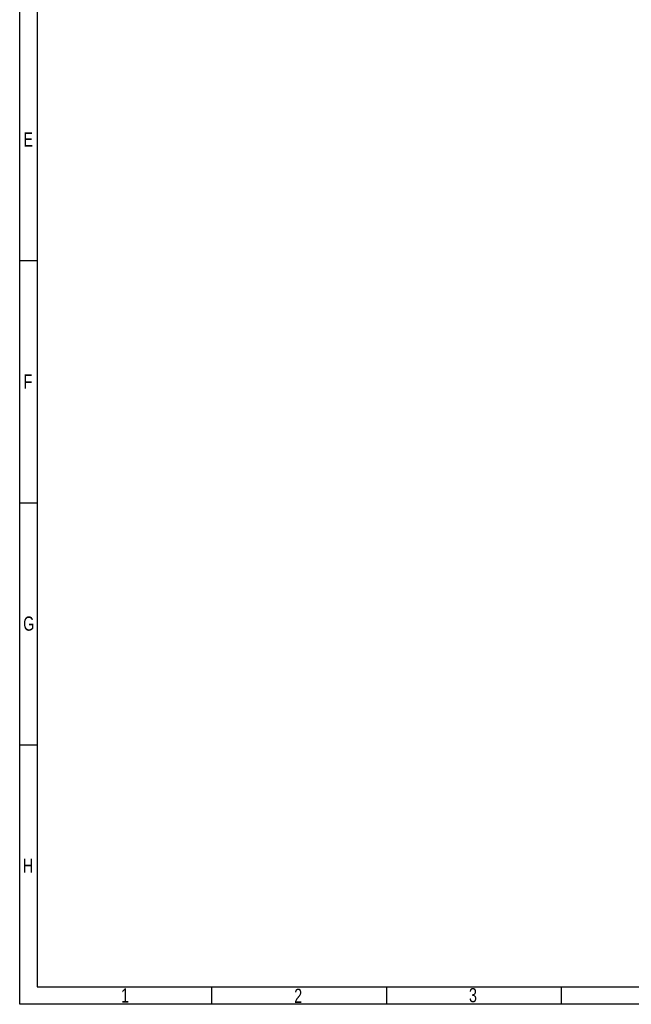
# Model space of a CAD drawing. Extents: x -225 to 585, y -158 to 406.
# Tile 1 of 39: x -225 to -50, y -158 to 124. Entities that reach past the tile are written whole.
import ezdxf

# ---------------------------------------------------------------- set-up
doc = ezdxf.new("R2010")
doc.units = 0
doc.layers.add('BOARD_GEOMETRY_DIMENSION', color=2, linetype='CONTINUOUS')
doc.layers.add('BOARD_GEOMETRY_SILKSCREEN_TOP', color=1, linetype='CONTINUOUS')

msp = doc.modelspace()

# ---------------------------------------------------------------- linework, layer by layer
at = {"layer": 'BOARD_GEOMETRY_DIMENSION'}
msp.add_lwpolyline([(-224.79, -158.115), (-224.79, 405.885142), (585.209904, 405.885142), (585.209904, -158.115)], close=True, dxfattribs=at)
for points in [[(-219.79001, 400.885152), (-219.79001, -153.11501)], [(-224.79, 54.635146), (-219.79001, 54.635146)], [(-224.79, -14.614906), (-219.79001, -14.614906)], [(-224.79, -83.864958), (-219.79001, -83.864958)], [(-219.79001, -153.11501), (580.209914, -153.11501)], [(-169.789856, -158.115), (-169.789856, -153.11501)], [(-119.789956, -158.115), (-119.789956, -153.11501)], [(-69.790056, -158.115), (-69.790056, -153.11501)]]:
    msp.add_lwpolyline(points, dxfattribs=at)
at = {"layer": 'BOARD_GEOMETRY_SILKSCREEN_TOP'}
msp.add_lwpolyline([(-224.79, -158.115), (-224.79, 405.885142), (585.209904, 405.885142), (585.209904, -158.115)], close=True, dxfattribs=at)
for points in [[(-219.79001, 400.885152), (-219.79001, -153.11501)], [(-224.79, 54.635146), (-219.79001, 54.635146)], [(-224.79, -14.614906), (-219.79001, -14.614906)], [(-224.79, -83.864958), (-219.79001, -83.864958)], [(-219.79001, -153.11501), (580.209914, -153.11501)], [(-169.789856, -158.115), (-169.789856, -153.11501)], [(-119.789956, -158.115), (-119.789956, -153.11501)], [(-69.790056, -158.115), (-69.790056, -153.11501)]]:
    msp.add_lwpolyline(points, dxfattribs=at)

# ---------------------------------------------------------------- texts
at = {"layer": 'BOARD_GEOMETRY_DIMENSION', "width": 0.75}
for s, p in [('E', (-223.689926, 87.259922)), ('F', (-223.689926, 18.010124)), ('G', (-223.786446, -51.239928)), ('H', (-223.890078, -120.48998)), ('1', (-195.790058, -157.614874)), ('2', (-146.259296, -157.715458)), ('3', (-96.272858, -157.53207))]:
    msp.add_text(s, height=4.064, dxfattribs=at).set_placement(p)
at = {"layer": 'BOARD_GEOMETRY_SILKSCREEN_TOP', "width": 0.75}
for s, p in [('E', (-223.689926, 87.259922)), ('F', (-223.689926, 18.010124)), ('G', (-223.786446, -51.239928)), ('H', (-223.890078, -120.48998)), ('1', (-195.790058, -157.614874)), ('2', (-146.259296, -157.715458)), ('3', (-96.272858, -157.53207))]:
    msp.add_text(s, height=4.064, dxfattribs=at).set_placement(p)

doc.saveas('drawing.dxf')
